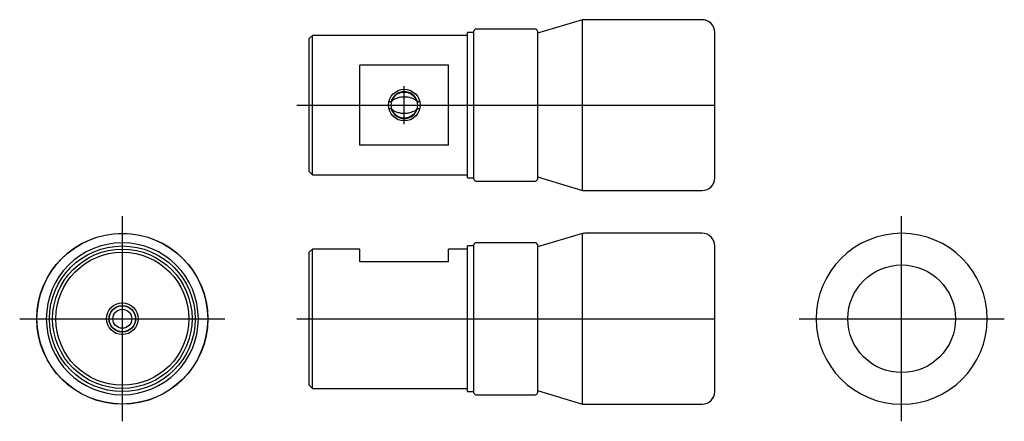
# Model space of a CAD drawing. Extents: x -72 to 84, y -16 to 47.
import ezdxf

# ---------------------------------------------------------------- set-up
doc = ezdxf.new("R2010")
doc.units = 0
doc.layers.get('0').update_dxf_attribs({"linetype": 'CONTINUOUS'})

# ---------------------------------------------------------------- blocks, each defined once
blk = doc.blocks.new('RBP022RCA-TV')
at = {"color": 7, "linetype": 'CONTINUOUS'}
for p, q in [((17.15, 13.47), (10, 11.35)), ((17.15, 0), (17.15, 13.47)), ((36, 13.5), (17.52, 13.5)), ((-25.5, 11), (-26, 10.5)), ((-25.5, 0), (-25.5, 11)), ((-1, 11), (-25.5, 11)), ((-1, 0), (-1, 11.5)), ((0, 11.5), (-1, 11.5)), ((0, -11.7), (0, 11.7)), ((9.7, 12), (0.3, 12)), ((10, 11.7), (10, -11.7)), ((38, 0), (38, 11.5)), ((-26, 0), (-26, 10.5)), ((-18, -6.32), (-18, 6.32)), ((-4, 6.32), (-18, 6.32)), ((-4, -6.32), (-4, 6.32)), ((-26, -10.5), (-26, 0)), ((-25.5, -11), (-25.5, 0)), ((-13.06, 0.54), (-13.44, 0.54)), ((-8.56, 0.54), (-8.94, 0.54)), ((-1, -11.5), (-1, 0)), ((17.15, -13.47), (17.15, 0)), ((38, -11.5), (38, 0)), ((-13.44, -0.54), (-13.06, -0.54)), ((-8.94, -0.54), (-8.56, -0.54)), ((-4, -6.32), (-18, -6.32)), ((-26, -10.5), (-25.5, -11)), ((-25.5, -11), (-1, -11)), ((-1, -11.5), (0, -11.5)), ((0.3, -12), (9.7, -12)), ((10, -11.35), (17.15, -13.47)), ((17.52, -13.5), (36, -13.5))]:
    blk.add_line(p, q, dxfattribs=at)
at = {"color": 2, "linetype": 'CONTINUOUS'}
for p, q in [((-11, -3), (-11, 3)), ((-27.95, 0), (1.45, 0)), ((-26.05, 0), (-25.45, 0)), ((-14, 0), (-8, 0)), ((-1.1, 0), (0.1, 0)), ((-0.64, 0), (10.64, 0)), ((9.29, 0), (17.86, 0)), ((15.67, 0), (37.85, 0))]:
    blk.add_line(p, q, dxfattribs=at)
blk.add_circle((-11, 0), 2.5, dxfattribs=at)
at = {"color": 7, "linetype": 'CONTINUOUS'}
blk.add_circle((-11, 0), 2.07, dxfattribs=at)
for centre, radius, start, end in [((17.52, 11), 2.5, 90, 98.5335), ((36, 11.5), 2, 0, 90), ((0.3, 11.7), 0.3, 90, 180), ((9.7, 11.7), 0.3, 0, 90), ((-11, 0), 2.13, 14.6304, 165.3696), ((-11, 0), 2.13, 194.6304, 345.3696), ((0.3, -11.7), 0.3, 180, 270), ((9.7, -11.7), 0.3, 270, 0), ((36, -11.5), 2, 270, 0), ((17.52, -11), 2.5, 261.4665, 270)]:
    blk.add_arc(centre, radius, start, end, dxfattribs=at)
for points, start_tangent, end_tangent in [([(-8.94, 0.54), (-9.05, 0.66), (-9.17, 0.76), (-9.48, 0.95), (-9.81, 1.09), (-10.2, 1.2), (-10.6, 1.26), (-10.99, 1.28), (-11.38, 1.26), (-11.69, 1.22), (-11.99, 1.15), (-12.28, 1.06), (-12.57, 0.92), (-12.85, 0.75), (-12.96, 0.65), (-13.06, 0.54)], (-0.638741, 0.769422), (-0.638112, -0.769944)), ([(-13.06, -0.54), (-12.89, -0.71), (-12.6, -0.91), (-12.29, -1.06), (-11.98, -1.15), (-11.66, -1.22), (-11.34, -1.26), (-10.94, -1.28), (-10.55, -1.25), (-10.24, -1.2), (-9.93, -1.13), (-9.64, -1.03), (-9.38, -0.9), (-9.14, -0.74), (-8.94, -0.54)], (0.648032, -0.761613), (0.649759, 0.760141))]:
    blk.add_spline(points, degree=3, dxfattribs=dict(at, start_tangent=start_tangent, end_tangent=end_tangent))
blk = doc.blocks.new('RBP022RCA-RV')
at = {"color": 2, "linetype": 'CONTINUOUS'}
for p, q in [((0, -16.2), (0, 16.2)), ((-16.2, 0), (16.2, 0))]:
    blk.add_line(p, q, dxfattribs=at)
at = {"color": 7, "linetype": 'CONTINUOUS'}
blk.add_circle((0, 0), 8.5, dxfattribs=at)
for start, end in [(90, 270), (270, 90)]:
    blk.add_arc((0, 0), 13.5, start, end, dxfattribs=at)
blk = doc.blocks.new('RBP022RCA-LV')
at = {"color": 2, "linetype": 'CONTINUOUS'}
for p, q in [((0, -16.2), (0, 16.2)), ((0, -16.166788), (0, 16.166788)), ((0, -14.4), (0, 14.4)), ((0, -13.8), (0, 13.8)), ((0, -13.2), (0, 13.2)), ((0, -13.2), (0, 13.2)), ((0, -3), (0, 3)), ((-16.2, 0), (16.2, 0)), ((-16.166788, 0), (16.166788, 0)), ((-14.4, 0), (14.4, 0)), ((-13.8, 0), (13.8, 0)), ((-13.2, 0), (13.2, 0)), ((-13.2, 0), (13.2, 0)), ((-3, 0), (3, 0))]:
    blk.add_line(p, q, dxfattribs=at)
at = {"color": 7, "linetype": 'CONTINUOUS'}
for radius in [13.5, 13.472323, 11.5, 11, 10.5, 2.1, 2.067, 1.5]:
    blk.add_circle((0, 0), radius, dxfattribs=at)
at = {"color": 2, "linetype": 'CONTINUOUS'}
blk.add_circle((0, 0), 2.5, dxfattribs=at)
at = {"color": 7, "linetype": 'CONTINUOUS'}
for start, end in [(90, 270), (270, 90)]:
    blk.add_arc((0, 0), 12, start, end, dxfattribs=at)
blk = doc.blocks.new('RBP022RCA-FV')
at = {"color": 7, "linetype": 'CONTINUOUS'}
for p, q in [((17.1465, 13.472323), (10, 11.348121)), ((17.1465, -13.472323), (17.1465, 13.472323)), ((36, 13.5), (17.517469, 13.5)), ((-25.5, 11), (-26, 10.5)), ((-18, 11), (-25.5, 11)), ((-25.5, -11), (-25.5, 11)), ((-18, 9), (-18, 11)), ((-4, 9), (-4, 11)), ((-1, 11), (-4, 11)), ((0, 11.5), (-1, 11.5)), ((-1, -11.5), (-1, 11.5)), ((0, -11.7), (0, 11.7)), ((9.7, 12), (0.3, 12)), ((10, 11.699996), (10, -11.7)), ((38, -11.5), (38, 11.5)), ((-26, -10.5), (-26, 10.5)), ((-4, 9), (-18, 9)), ((-26, -10.5), (-25.5, -11)), ((-25.5, -11), (-1, -11)), ((-1, -11.5), (0, -11.5)), ((0.3, -12), (9.7, -12)), ((10, -11.348121), (17.1465, -13.472323)), ((17.517469, -13.5), (36, -13.5))]:
    blk.add_line(p, q, dxfattribs=at)
at = {"color": 2, "linetype": 'CONTINUOUS'}
for p, q in [((-27.95, 0), (1.45, 0)), ((-26.05, 0), (-25.45, 0)), ((-1.1, 0), (0.1, 0)), ((-0.64, 0), (10.64, 0)), ((9.28535, 0), (17.86115, 0)), ((15.669216, 0), (37.848253, 0))]:
    blk.add_line(p, q, dxfattribs=at)
at = {"color": 7, "linetype": 'CONTINUOUS'}
for centre, radius, start, end in [((17.517469, 11), 2.5, 90, 98.533496), ((36, 11.5), 2, 0, 90), ((0.3, 11.7), 0.3, 90, 180), ((9.7, 11.7), 0.3, 0, 90), ((0.3, -11.7), 0.3, 180, 270), ((9.7, -11.7), 0.3, 270, 0), ((36, -11.5), 2, 270, 0), ((17.517469, -11), 2.5, 261.466504, 270)]:
    blk.add_arc(centre, radius, start, end, dxfattribs=at)

msp = doc.modelspace()

# ---------------------------------------------------------------- block references
at = {"linetype": 'ByBlock'}
for name, p in [('RBP022RCA-TV', (0, 33.75)), ('RBP022RCA-LV', (-55.5, 0)), ('RBP022RCA-RV', (67.5, 0)), ('RBP022RCA-FV', (0, 0))]:
    msp.add_blockref(name, p, dxfattribs=at)

doc.saveas('drawing.dxf')
